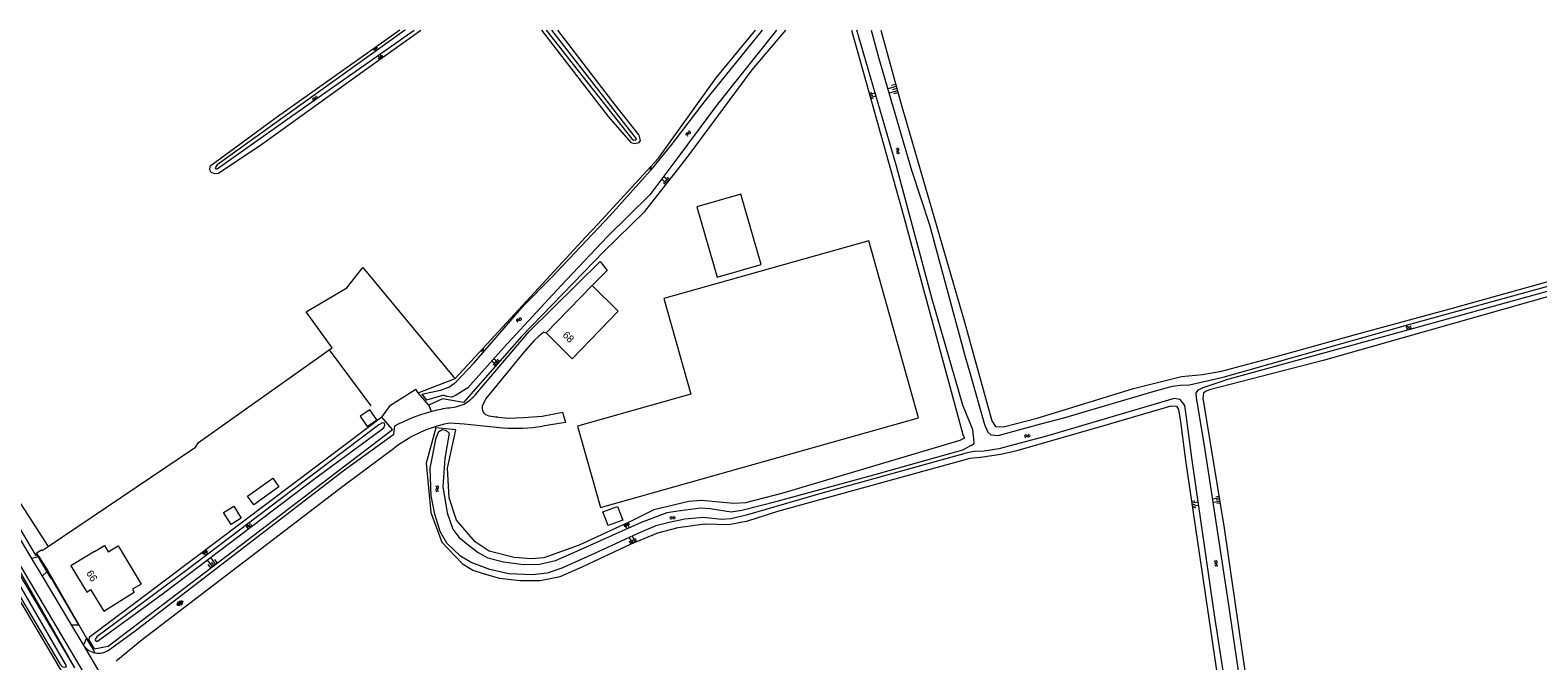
# Model space of a CAD drawing. Extents: x 99476 to 102828, y 406437 to 407931.
# Tile 50 of 162: x 99745 to 100154, y 407760 to 407931. Entities that reach past the tile are written whole.
import ezdxf

# ---------------------------------------------------------------- set-up
doc = ezdxf.new("R2010")
doc.units = 0
doc.header["$MEASUREMENT"] = 0
for name, color, linetype, lineweight in [('BG_dakoverstek', 253, 'Continuous', 13), ('BG_dakoverstek bijgebouw', 253, 'Continuous', 0), ('BG_gesloten verharding', 253, 'Continuous', 0), ('BG_heg haag', 253, 'Continuous', 0), ('BG_hek', 253, 'Continuous', 0), ('BG_hoofdgebouw', 253, 'Continuous', 13), ('BG_huisnummer', 253, 'Continuous', 0), ('BG_insteek sloot', 253, 'Continuous', 0), ('BG_kant sloot', 253, 'Continuous', 0), ('BG_kant verharding', 253, 'Continuous', 0), ('BG_overig opstal', 253, 'Continuous', 0), ('BG_taludsymbool', 253, 'Continuous', 0), ('BG_vlakafsluiter', 253, 'Continuous', 0), ('BG_watersymbool', 253, 'Continuous', 0)]:
    doc.layers.add(name, color=color, linetype=linetype, lineweight=lineweight)
doc.styles.add('Style-WORKING', font='WORKING.shx')

# ---------------------------------------------------------------- blocks, each defined once
blk = doc.blocks.new('S04')
at = {"layer": 'BG_taludsymbool', "linetype": 'Continuous', "lineweight": 0}
for p, q in [((-0.5, 0), (-0.5, -0.5)), ((-0.25, 0), (-0.25, -1)), ((0, 0), (0, -0.5)), ((0.25, 0), (0.25, -1)), ((0.5, 0), (0.5, -0.5))]:
    blk.add_line(p, q, dxfattribs=at)
blk = doc.blocks.new('WATERS')
at = {"layer": 'BG_watersymbool', "linetype": 'Continuous', "lineweight": 0}
for centre, start, end in [((-0.375, 0.25), 28.07249, 151.92751), ((-0.375, -0.2), 28.07249, 151.92751), ((0.375, 0.65), 208.07249, 331.92751), ((0.375, 0.2), 208.07249, 331.92751)]:
    blk.add_arc(centre, 0.425, start, end, dxfattribs=at)
blk = doc.blocks.new('S01GV6')
at = {"layer": 'BG_gesloten verharding', "linetype": 'Continuous', "lineweight": 0}
for p, q in [((0, 0.018), (0.97, 0.579)), ((0.02, 0.104), (1.242, -0.604)), ((0.164, -0.349), (1.58, 0.468)), ((0.296, 0.406), (1.735, -0.426)), ((0.584, -0.569), (1.922, 0.204)), ((0.814, 0.569), (1.985, -0.109)), ((1.364, -0.58), (1.906, -0.267))]:
    blk.add_line(p, q, dxfattribs=at)

msp = doc.modelspace()

# ---------------------------------------------------------------- linework, layer by layer
at = {"layer": 'BG_dakoverstek', "linetype": 'Continuous', "lineweight": 13, "flags": 128}
msp.add_lwpolyline([(99762.894, 407789.336), (99765.539, 407790.944), (99766.593, 407789.21), (99769.231, 407790.815), (99775.503, 407780.502), (99773.161, 407779.078), (99773.64, 407778.308)], dxfattribs=at)
at = {"layer": 'BG_dakoverstek bijgebouw', "linetype": 'Continuous', "lineweight": 0, "flags": 128}
for points in [[(99931.496, 407863.666), (99943.428, 407867.104), (99937.926, 407886.201), (99925.993, 407882.763), (99931.496, 407863.666)], [(99837.403, 407827.752), (99834.805, 407825.973), (99836.692, 407823.217), (99839.29, 407824.996), (99837.403, 407827.752)], [(99804.291, 407804.325), (99811.122, 407809.193), (99812.803, 407806.834), (99805.971, 407801.966), (99804.291, 407804.325)], [(99797.81, 407799.85), (99800.578, 407801.571), (99802.602, 407798.317), (99799.833, 407796.596), (99797.81, 407799.85)], [(99904.515, 407801.543), (99905.932, 407797.821), (99901.988, 407796.32), (99900.571, 407800.042), (99904.515, 407801.543)]]:
    msp.add_lwpolyline(points, dxfattribs=at)
at = {"layer": 'BG_heg haag', "linetype": 'Continuous', "lineweight": 0}
for p, q in [((99884.536, 407848.799), (99885.151, 407848.589)), ((99826.453, 407844.008), (99837.725, 407828.842)), ((99837.014, 407822.932), (99775.516, 407776.577)), ((99748.644, 407789.55), (99750.3, 407790.667))]:
    msp.add_line(p, q, dxfattribs=at)
at = {"layer": 'BG_heg haag', "linetype": 'Continuous', "lineweight": 0, "flags": 128}
for points in [[(99884.536, 407848.799), (99883.174, 407847.649), (99881.884, 407846.42), (99879.246, 407843.48), (99868.976, 407830.889), (99868.422, 407829.919), (99867.989, 407828.889)], [(99750.3, 407790.667), (99790.171, 407817.57), (99791.063, 407818.842), (99826.453, 407844.008)], [(99747.173, 407788.957), (99748.519, 407789.767), (99748.644, 407789.55)]]:
    msp.add_lwpolyline(points, dxfattribs=at)
at = {"layer": 'BG_heg haag', "linetype": 'Continuous', "lineweight": 0, "extrusion": (0, 0, -1)}
for centre, radius, start, end in [((-99870.155634, 407828.251409), 2.2585, 280.398224, 16.397954), ((-99871.723882, 407832.197437), 6.476217, 267.016134, 287.764073)]:
    msp.add_arc(centre, radius, start, end, dxfattribs=at)
at = {"layer": 'BG_hek', "linetype": 'Continuous', "lineweight": 0, "flags": 128}
for points in [[(99826.809, 407845.137), (99820.223, 407854.287), (99831.245, 407860.795), (99835.514, 407866.325), (99860.004, 407836.798)], [(99840.71, 407825.718), (99843.07, 407829.019), (99849.892, 407833.301)]]:
    msp.add_lwpolyline(points, dxfattribs=at)
at = {"layer": 'BG_hoofdgebouw', "linetype": 'Continuous', "lineweight": 13}
for p, q in [((99897.661, 407861.46), (99885.151, 407848.589)), ((99762.894, 407789.336), (99760.744, 407788.028))]:
    msp.add_line(p, q, dxfattribs=at)
at = {"layer": 'BG_hoofdgebouw', "linetype": 'Continuous', "lineweight": 13, "flags": 128}
for points in [[(99885.151, 407848.589), (99892.222, 407841.58), (99904.731, 407854.449), (99897.661, 407861.46)], [(99760.744, 407788.028), (99756.472, 407785.43), (99760.794, 407778.324), (99761.805, 407778.97), (99765.398, 407773.183), (99773.64, 407778.308)]]:
    msp.add_lwpolyline(points, dxfattribs=at)
at = {"layer": 'BG_insteek sloot', "linetype": 'Continuous', "lineweight": 0}
for p, q in [((99860.505, 407836.23), (99895.953, 407874.64)), ((99850.557, 407832.301), (99860.505, 407836.23)), ((99853.444, 407828.981), (99850.557, 407832.301)), ((99840.71, 407825.718), (99837.014, 407822.932)), ((99761.13, 407765.269), (99761.292, 407765.369))]:
    msp.add_line(p, q, dxfattribs=at)
at = {"layer": 'BG_insteek sloot', "linetype": 'Continuous', "lineweight": 0, "flags": 128}
for points in [[(99845.51412, 407930.653), (99812.418, 407907.178), (99794.078, 407893.658), (99793.973, 407892.882), (99794.37, 407892.19), (99795.325, 407891.796), (99796.427, 407891.908), (99808.205, 407899.779), (99836.172, 407919.901), (99851.222568, 407930.653)], [(99967.926966, 407930.653), (99981.871, 407880.645), (99998.043, 407821.067), (99998.483, 407820.028), (99997.214, 407819.429), (99949.293, 407805.152), (99939.206, 407802.488), (99935.98, 407802.289), (99927.149, 407803.154), (99923.816, 407802.885), (99914.372, 407800.607), (99908.588, 407797.694), (99894.166, 407791.027), (99884.576, 407787.603), (99881.097, 407787.284), (99876.542, 407787.705), (99869.744, 407789.432), (99865.92, 407791.949)], [(99883.961872, 407930.653), (99901.977, 407907.256), (99908.099, 407900.191), (99909.168, 407899.914), (99910.403, 407900.203), (99910.725, 407900.73), (99910.415, 407902.14), (99904.183, 407910.075), (99888.382105, 407930.653)], [(99895.953, 407874.64), (99899.147, 407878.021), (99915.616, 407895.906), (99931.255, 407917.731), (99941.91641, 407930.653)], [(99900.84, 407870.67), (99911.951, 407881.472), (99923.395, 407896.152), (99941.02, 407919.863), (99950.071974, 407930.653)], [(99975.856484, 407930.653), (99981.333, 407910.563), (99998.379, 407851.817), (100000, 407846.005426)], [(100000, 407846.005426), (100005.922, 407824.774), (100006.872, 407823.238), (100009.08, 407823.075), (100018.218, 407825.485), (100044.261, 407833.476), (100057.247, 407836.735), (100062.999, 407837.324), (100068.148, 407838.24), (100081.676, 407841.811), (100104.374, 407848.139), (100129.686, 407854.964), (100159.447, 407863.321), (100186.614, 407871.201), (100187.893, 407871.091), (100188.846, 407870.34), (100189.258, 407869.237), (100188.897, 407867.859), (100187.409, 407866.98), (100166.219, 407861.163), (100095.649, 407841.121)], [(99900.84, 407870.67), (99878.554, 407847.63), (99862.803, 407829.7), (99857.074, 407830.7), (99853.444, 407828.981)], [(99696.85, 407852.09), (99733.022, 407792.02), (99754.37, 407756.03)], [(99757.485, 407757.762), (99757.5, 407757.77), (99736.296, 407794.96), (99700.758, 407854.184)], [(100095.649, 407841.121), (100064.84, 407833.108), (100063.815, 407832.696), (100063.197, 407832.228), (100063.049, 407830.91), (100068.856, 407795.606), (100078.515, 407728.828)], [(100000, 407814.621586), (100000.074, 407814.642), (100002.799, 407814.931), (100008.363, 407815.666), (100013.039, 407816.748), (100036.569, 407823.525), (100054.486, 407828.764), (100055.959, 407828.694), (100056.448, 407827.785), (100056.987, 407824.474), (100058.435, 407813.356), (100068.947, 407742.415)], [(99762.791, 407762.94), (99766.541, 407763.67), (99843.53, 407822.41), (99840.71, 407825.718)], [(99855.291, 407822.869), (99852.681, 407813.279), (99853.972, 407799.878), (99856.921, 407791.81), (99862.441, 407786.019)], [(99865.92, 407791.949), (99860.92, 407797.82), (99858.892, 407803.86), (99858.462, 407811.9), (99860.701, 407822.278), (99855.291, 407822.869)], [(99862.441, 407786.019), (99865.331, 407784.239), (99868.442, 407783.236), (99872.541, 407782.111), (99878.183, 407781.434), (99883.545, 407781.411), (99888.949, 407782.493), (99894.931, 407785.151), (99908.043, 407791.335), (99915.413, 407794.399), (99920.947, 407795.812), (99928.036, 407796.82), (99934.639, 407796.659), (99939.774, 407797.582), (99947.904, 407800.25), (100000, 407814.621586)], [(99775.516, 407776.577), (99761.431, 407765.96), (99761.292, 407765.369)], [(99762.791, 407762.94), (99762.632, 407762.84), (99761.13, 407765.269)]]:
    msp.add_lwpolyline(points, dxfattribs=at)
at = {"layer": 'BG_kant sloot', "linetype": 'Continuous', "lineweight": 0}
msp.add_line((99851.51, 407831.924), (99852.764, 407830.368), dxfattribs=at)
at = {"layer": 'BG_kant sloot', "linetype": 'Continuous', "lineweight": 0, "flags": 128}
for points in [[(99847.045427, 407930.653), (99846.846, 407930.511), (99796.052, 407894.113), (99795.501, 407893.35), (99795.698, 407893.081), (99796.067, 407893.067), (99816.479, 407907.495), (99849.413123, 407930.653)], [(99851.51, 407831.924), (99851.547, 407831.937), (99856.569, 407833.092), (99858.807, 407833.821), (99860.745, 407835.224), (99865.691, 407840.431), (99879.039, 407855.935), (99886.605, 407863.602), (99902.493, 407880.382), (99914.171, 407893.38), (99919.257, 407899.636), (99928.372, 407911.572), (99943.791195, 407930.653)], [(99947.618594, 407930.653), (99947.218, 407930.215), (99931.623, 407910.589), (99920.838, 407896.148), (99913.307, 407885.961), (99901.799, 407874.671), (99889.233, 407861.467), (99873.733, 407844.654), (99863.984, 407833.679), (99860.834, 407831.696), (99859.62, 407831.195), (99858.32, 407831.313), (99857.695, 407831.614), (99857.074, 407831.645), (99852.764, 407830.368)], [(99885.163805, 407930.653), (99893.891, 407919.635), (99908.375, 407901.182), (99908.961, 407900.842), (99909.484, 407900.868), (99909.615, 407901.199), (99886.754078, 407930.653)], [(100000, 407824.111409), (99998.037, 407828.957), (99989.742, 407857.677), (99980.044, 407893.766), (99969.354684, 407930.653)], [(99973.175585, 407930.653), (99975.295, 407922.997), (99984.121, 407892.718), (99988.975, 407877.914), (99998.571, 407842.457), (100000, 407837.471986)], [(99715.898, 407825.366), (99698.289, 407854.73), (99678.366, 407884.548), (99660.866, 407907.612), (99655.822, 407913.398), (99655.164, 407913.273), (99655.132, 407912.807), (99656.104, 407911.25), (99670.728, 407892.857), (99684.432, 407873.715), (99698.641, 407851.749), (99714.96, 407824.558), (99728.899, 407801.134), (99741.56, 407778.991), (99753.436, 407758.874), (99754.165, 407758.011), (99754.884, 407757.924), (99755.192, 407758.084), (99755.265, 407758.356), (99734.107, 407794.73), (99715.898, 407825.366)], [(100068.562, 407836.6), (100119.474, 407851.023), (100186.975, 407869.682), (100187.373, 407869.565), (100187.524, 407869.032), (100187.563, 407868.744), (100187.507, 407868.411), (100186.826, 407868.153), (100155.28, 407859.511), (100117.514, 407849.006), (100069.109, 407835.749)], [(100000, 407837.471986), (100003.945, 407823.71), (100004.825, 407821.708), (100005.648, 407820.984), (100007.585, 407820.778), (100019.15, 407823.958), (100025.363, 407825.511), (100049.59, 407832.676), (100054.815, 407834.173), (100056.907, 407834.376), (100059.406, 407834.523), (100068.562, 407836.6)], [(100074.505, 407744.682), (100069.956, 407776.039), (100063.535, 407818.048), (100061.361, 407830.966), (100061.238, 407832.322), (100061.873, 407833.158), (100063.149, 407833.784), (100069.109, 407835.749)], [(100074.669, 407717.316), (100066.238, 407772.116), (100060.072, 407814.719), (100058.665, 407825.602), (100058.146, 407828.894), (100056.899, 407830.517), (100055.272, 407830.82), (100051.29, 407829.604), (100020.746, 407820.572), (100007.831, 407817.102)], [(99781.537, 407778.04), (99791.24, 407785.309), (99822.491, 407809.121), (99841.231, 407822.854), (99841.454, 407823.516), (99841.446, 407824.097), (99840.825, 407824.166), (99839.863, 407823.649), (99816.681, 407806.133), (99787.269, 407783.819), (99763.526, 407766.198), (99763.014, 407765.435), (99763.214, 407765.011), (99763.698, 407765.038), (99766.902, 407767.311), (99781.537, 407778.04)], [(100000, 407816.208963), (99998.984, 407816.013), (99959.589, 407805.014), (99939.74, 407799.281), (99935.266, 407798.212), (99932.637, 407798.021), (99927.715, 407798.534), (99922.729, 407798.117), (99918.524, 407797.168), (99914.938, 407796.228), (99910.052, 407794.186), (99898.286, 407788.757), (99889.427, 407784.757), (99885.454, 407783.422), (99881.526, 407782.961), (99875.048, 407783.259), (99869.934, 407784.449), (99864.887, 407786.338), (99862.014, 407788.063), (99858.281, 407791.579), (99856.492, 407794.773), (99854.991, 407799.445), (99854.049, 407804.377), (99853.749, 407811.936), (99855.416, 407820.103), (99856.097, 407821.801), (99857.064, 407822.363), (99857.825, 407822.209), (99858.505, 407821.866), (99858.945, 407821.373), (99857.743, 407814.55), (99857.172, 407806.961), (99858.339, 407799.821), (99859.914, 407795.383), (99861.572, 407793.234), (99864.064, 407791.116), (99866.748, 407789.039), (99869.424, 407787.622), (99873.626, 407786.516), (99879.024, 407785.777), (99883.403, 407785.915), (99887.712, 407786.847), (99891.853, 407788.669), (99910.997, 407797.271), (99917.937, 407799.849), (99920.219, 407800.268), (99926.971, 407801.118), (99929.628, 407800.98)], [(100000, 407817.918609), (100000.169, 407818.01), (100001.072, 407818.585), (100001.054, 407819.826), (100000.748, 407822.265), (100000, 407824.111409)], [(99929.628, 407800.98), (99935.281, 407800.069), (99938.143, 407800.535), (99947.799, 407802.957), (99972.976, 407809.82), (99998.072, 407816.876), (100000, 407817.918609)], [(100007.831, 407817.102), (100003.815, 407816.505), (100001.146, 407816.43), (100000, 407816.208963)]]:
    msp.add_lwpolyline(points, dxfattribs=at)
at = {"layer": 'BG_kant verharding', "linetype": 'Continuous', "lineweight": 0}
for p, q in [((99866.022, 407831.823), (99866.685, 407832.6)), ((99727.925, 407817.283), (99745.806, 407787.385)), ((99745.806, 407787.385), (99747.467, 407787.956)), ((99745.806, 407787.385), (99748.649, 407782.632)), ((99747.467, 407787.956), (99747.719, 407788.043)), ((99748.649, 407782.632), (99749.931, 407783.814)), ((99748.649, 407782.632), (99756.555, 407769.413)), ((99749.931, 407783.814), (99750.242, 407784.1)), ((99756.555, 407769.413), (99758.562, 407769.392)), ((99756.555, 407769.413), (99759.677, 407764.193)), ((99758.562, 407769.392), (99758.624, 407769.391)), ((99759.918, 407763.828), (99760.7, 407765.718)), ((99760.7, 407765.718), (99760.733, 407765.797)), ((99761.292, 407765.369), (99762.791, 407762.94)), ((99759.918, 407763.828), (99760.067, 407763.632))]:
    msp.add_line(p, q, dxfattribs=at)
at = {"layer": 'BG_kant verharding', "linetype": 'Continuous', "lineweight": 0, "flags": 128}
for points in [[(99866.685, 407832.6), (99880.543, 407848.97), (99899.788, 407867.92), (99901.71, 407865.45), (99897.661, 407861.46)], [(99872.061, 407825.73), (99875.119, 407825.48), (99879.03, 407825.61), (99884.14, 407826.04), (99886.88, 407826.506), (99889.592, 407827.11), (99890.389, 407824.3), (99884.231, 407823.279)], [(99766.956, 407762.74), (99773.489, 407767.576), (99830.591, 407811.448), (99843.911, 407821.109), (99844.229, 407823.393)], [(99859.078, 407824.217), (99862.98, 407823.92), (99873.422, 407822.87)], [(99823.172, 407649.018), (99796.211, 407695.159), (99724.953, 407815.63)], [(99769.19, 407760.044), (99775.808, 407765.486), (99830.471, 407807.3), (99843.142, 407816.729)]]:
    msp.add_lwpolyline(points, dxfattribs=at)
at = {"layer": 'BG_kant verharding', "linetype": 'Continuous', "lineweight": 0}
for centre, radius, start, end in [((99854.644228, 407842.216945), 15.410638, 302.577804, 317.587339), ((99857.440806, 407843.666408), 15.448111, 273.671351, 290.861359), ((99877.011454, 407871.042292), 48.305837, 265.738604, 278.59534), ((99763.910591, 407766.726267), 4.933632, 210.895167, 215.976322), ((99763.977367, 407766.771418), 5.01467, 218.759061, 258.353022), ((99763.975347, 407766.767895), 5.010812, 258.367513, 306.501544)]:
    msp.add_arc(centre, radius, start, end, dxfattribs=at)
at = {"layer": 'BG_kant verharding', "linetype": 'Continuous', "lineweight": 0, "extrusion": (0, 0, -1)}
for centre, radius, start, end in [((-99866.452753, 407781.600783), 47.333757, 61.997396, 74.797048), ((-99866.425088, 407781.740868), 47.191321, 74.784859, 80.245983), ((-99866.344453, 407788.054283), 36.886219, 51.021578, 72.416018), ((-99866.362817, 407787.9582), 36.983363, 72.433866, 78.639849), ((-99773.992337, 407754.21835), 7.549877, 46.150127, 50.499757)]:
    msp.add_arc(centre, radius, start, end, dxfattribs=at)
at = {"layer": 'BG_overig opstal', "linetype": 'Continuous', "lineweight": 0, "flags": 128}
msp.add_lwpolyline([(99893.67, 407823.287), (99899.864, 407801.286), (99986.053, 407825.548), (99972.553, 407873.507), (99917.086, 407857.893), (99924.393, 407831.935), (99893.67, 407823.287)], dxfattribs=at)
at = {"layer": 'BG_vlakafsluiter', "linetype": 'Continuous', "lineweight": 0}
for p, q in [((99860.505, 407836.23), (99860.004, 407836.798)), ((99850.557, 407832.301), (99849.892, 407833.301)), ((99853.444, 407828.981), (99854.04, 407827.278)), ((99855.291, 407822.869), (99855.201, 407823.217)), ((99740.251, 407806.233), (99750.3, 407790.667)), ((99747.719, 407788.043), (99747.173, 407788.957)), ((99747.467, 407787.956), (99749.931, 407783.814)), ((99747.719, 407788.043), (99750.242, 407784.1)), ((99750.242, 407784.1), (99758.624, 407769.391)), ((99758.624, 407769.391), (99760.733, 407765.797)), ((99760.733, 407765.797), (99761.13, 407765.269))]:
    msp.add_line(p, q, dxfattribs=at)
at = {"layer": 'BG_vlakafsluiter', "linetype": 'Continuous', "lineweight": 0, "flags": 128}
for points in [[(99757.485, 407757.762), (99746.151, 407777.142), (99718.079, 407824.544), (99696.685, 407859.797), (99682.014, 407881.851), (99662.758, 407906.435), (99655.561, 407915.336)], [(99826.453, 407844.008), (99827.22, 407844.544), (99826.809, 407845.137)], [(99737.32, 407804.421), (99739.845, 407800.285), (99746.866, 407788.294), (99747.118, 407788.543), (99747.467, 407787.956)], [(99749.931, 407783.814), (99751.006, 407782.007), (99751.161, 407782.104), (99758.562, 407769.392)], [(99760.7, 407765.718), (99761.005, 407765.195), (99762.021, 407763.485), (99762.965, 407761.86)], [(99760.067, 407763.632), (99760.037, 407763.582), (99767.544, 407750.836)]]:
    msp.add_lwpolyline(points, dxfattribs=at)

# ---------------------------------------------------------------- block references
at = {"layer": 'BG_gesloten verharding', "linetype": 'Continuous', "lineweight": 0, "rotation": 217.523172}
msp.add_blockref('S01GV6', (99786.799, 407775.846), dxfattribs=at)
at = {"layer": 'BG_taludsymbool', "linetype": 'Continuous', "lineweight": 0}
for p, xscale, yscale, zscale, rotation in [((99838.746, 407925.852), 0.924522, 0.924522, 0.924522, 35.357571), ((99840.553, 407923.03), 1.152131, 1.152131, 1.152131, 215.497211), ((99980.179, 407914.796), 2.3706, 2.3706, 2.3706, 285.261478), ((99972.895, 407912.837), 1.540666, 1.540666, 1.540666, 105.587813), ((99913.269, 407893.357), 0.6185350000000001, 0.6185350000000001, 0.6185350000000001, 47.358676), ((99918.167, 407889.445), 1.754907, 1.754907, 1.754907, 232.059156), ((99867.782, 407844.115), 0.777026, 0.777026, 0.777026, 47.29477800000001), ((99871.983, 407840.15), 1.687845, 1.687845, 1.687845, 228.699113), ((100060.109, 407802.058), 1.78815, 1.78815, 1.78815, 98.39292499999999), ((100067.585, 407803.331), 1.787679, 1.787679, 1.787679, 279.335865), ((99906.804, 407796.869), 1.365082, 1.365082, 1.365082, 24.819113), ((99908.888, 407791.686), 1.763661, 1.763661, 1.763661, 204.094431), ((99792.53, 407789.401), 1.272404, 1.272404, 1.272404, 37.013992), ((99795.226, 407785.556), 2.212475, 2.212475, 2.212475, 217.341223)]:
    msp.add_blockref('S04', p, dxfattribs=dict(at, xscale=xscale, yscale=yscale, zscale=zscale, rotation=rotation))
at = {"layer": 'BG_watersymbool', "linetype": 'Continuous', "lineweight": 0}
for p, rotation in [((99822.775, 407911.969), 52.76334100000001), ((99923.845, 407902.552), 56.373471), ((99980.657, 407897.974), 111.897151), ((99877.97, 407852.013), 47.229071), ((100118.883, 407849.827), 24.951152), ((100015.596, 407820.45), 31.003068), ((99855.422, 407806.282), 280.894183), ((99919.506, 407798.244), 31.003068), ((99804.848, 407796.083), 46.98610700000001), ((100066.834, 407786.173), 111.897151)]:
    msp.add_blockref('WATERS', p, dxfattribs=dict(at, rotation=rotation))

# ---------------------------------------------------------------- texts
at = {"layer": 'BG_huisnummer', "linetype": 'Continuous', "lineweight": 0, "style": 'Style-WORKING'}
for s, rotation, p in [('68', 315.243121, (99889.472, 407847.826)), ('66', 301.337206, (99760.522, 407783.48))]:
    msp.add_text(s, height=2, rotation=rotation, dxfattribs=at).set_placement(p)

doc.saveas('drawing.dxf')
